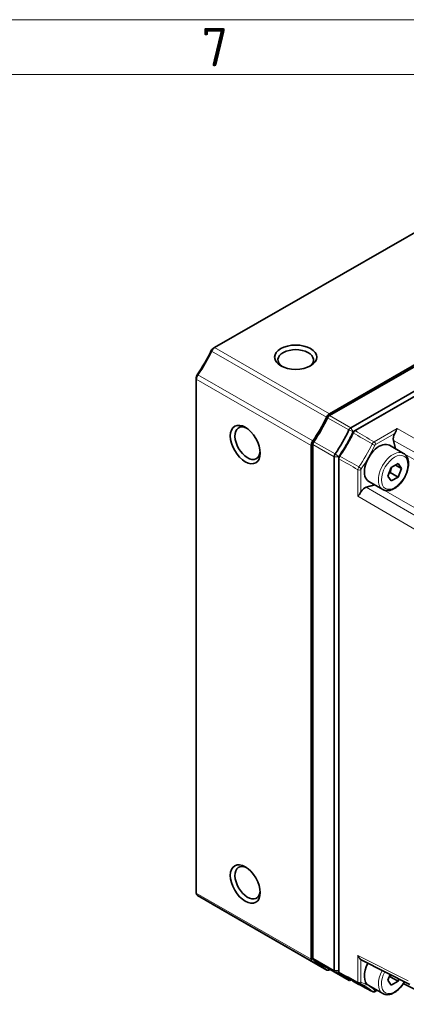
# Model space of a CAD drawing. Header units: millimetres. Extents: x 5 to 415, y 5 to 292.
# Tile 25 of 37: x 317 to 352, y 202 to 292. Entities that reach past the tile are written whole.
import ezdxf

# ---------------------------------------------------------------- set-up
doc = ezdxf.new("R2010")
doc.units = ezdxf.units.MM
for name, color, linetype, lineweight in [('Rahmen (ISO)', 7, 'Continuous', 70), ('Sichtbar (ISO)', 7, 'Continuous', 35), ('Sichtbar schmal (ISO)', 7, 'Continuous', 18)]:
    doc.layers.add(name, color=color, linetype=linetype, lineweight=lineweight)
doc.styles.add('Bezeichnungstext (ISO)', font='isocpeur.ttf')

# ---------------------------------------------------------------- blocks, each defined once
blk = doc.blocks.new('Ränder Basler-A3')
at = {"layer": 'Rahmen (ISO)', "color": 7, "lineweight": 18}
blk.add_line((5, 292), (415, 292), dxfattribs=at)
at = {"layer": 'Rahmen (ISO)', "lineweight": 18}
blk.add_line((310, 287), (360, 287), dxfattribs=at)
at = {"layer": 'Rahmen (ISO)', "insert": (335, 289.5), "char_height": 3.5, "attachment_point": 5, "style": 'Bezeichnungstext (ISO)'}
blk.add_mtext('\\fISOCPEUR|b0|i0;\\H3.5000;7', dxfattribs=at)

msp = doc.modelspace()

# ---------------------------------------------------------------- linework, layer by layer
at = {"layer": 'Sichtbar (ISO)'}
for p, q in [((334.97117487, 262.11362195), (371.23868168, 282.99869011)), ((345.43635524, 256.08712539), (381.70386204, 276.97219355)), ((345.43635524, 255.92361596), (381.70386204, 276.80868412)), ((383.64345594, 275.69174628), (347.37594914, 254.80667812)), ((383.82069615, 275.30851074), (347.622973, 254.46362831)), ((347.76434589, 254.54144632), (383.96206905, 275.38632875)), ((334.82893312, 262.0310774), (334.96980754, 262.1128315)), ((333.30593841, 259.22935257), (333.30593841, 259.39223085)), ((333.30593841, 212.39207779), (333.30593841, 259.22935257)), ((347.58808117, 254.43925527), (347.59980513, 254.44600664)), ((343.77111877, 206.36558122), (343.77111877, 253.202856)), ((343.91254012, 206.44702036), (343.91254012, 253.28429515)), ((352.17430676, 252.47247208), (350.90151456, 253.20542436)), ((351.45622027, 252.88884107), (351.25104409, 253.65601204)), ((345.85213402, 252.1673573), (345.85213402, 205.33008252)), ((346.27269611, 252.12488403), (346.27269611, 205.36829214)), ((346.27634963, 205.20757359), (346.27634963, 251.96416548)), ((346.27639809, 252.15380221), (346.27639809, 252.1673573)), ((351.0613807, 251.18136383), (351.67375313, 251.53400567)), ((351.97993935, 251.09716624), (351.44755428, 251.40374641)), ((351.67375313, 251.53400567), (351.97993935, 251.09716624)), ((350.75519448, 250.39188257), (351.0613807, 251.18136383)), ((350.96664635, 250.71488069), (351.67375313, 250.30768498)), ((351.97993935, 251.09716624), (351.67375313, 250.30768498)), ((348.78588935, 249.38624586), (349.55161727, 249.58997737)), ((350.27798436, 249.17945502), (349.00519215, 249.91240731)), ((351.0613807, 249.95504315), (350.75519448, 250.39188257)), ((351.67375313, 250.30768498), (351.0613807, 249.95504315)), ((333.40997569, 212.16238392), (343.87515605, 206.13588736)), ((334.72165877, 211.40118206), (345.18683913, 205.37468549)), ((343.97496249, 206.30920405), (345.91455639, 205.1922662)), ((345.28664557, 205.54800218), (347.22623947, 204.43106434)), ((348.3193921, 206.30734644), (352.75189907, 204.055531)), ((345.49069682, 205.43049688), (345.43635524, 205.39920365)), ((350.75519448, 204.44573416), (350.95742263, 204.96716629)), ((350.96664635, 204.76873228), (351.67375313, 204.36153656)), ((347.37594914, 204.44577523), (347.44154542, 204.48354962)), ((350.27798436, 203.2333066), (349.00519215, 203.96625889)), ((351.0613807, 204.00889473), (350.75519448, 204.44573416)), ((351.67375313, 204.36153656), (351.0613807, 204.00889473)), ((351.75206859, 204.56346787), (351.67375313, 204.36153656)), ((355.85715185, 202.25346624), (352.1564095, 204.13558288)), ((349.76760624, 203.52721382), (349.58376575, 203.42134712))]:
    msp.add_line(p, q, dxfattribs=at)
for centre, major_axis, ratio, start_param, end_param in [((334.97117487, 261.70484839), (0.24951611, 0.43329172), 0.5780931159, 0.783464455, 1.721981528), ((329.92422118, 263.11653837), (-4.14196736, -7.19264252), 0.5780931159, 1.4157437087, 1.721981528), ((330.06564254, 263.03509923), (4.04216091, 7.01932583), 0.5780931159, 4.5573363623, 4.8635741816), ((334.82975352, 261.78628753), (-0.14970966, -0.25997503), 0.5780931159, 3.9289245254, 4.8635741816), ((342.3569052, 260.99085105), (-1.6211, 0), 0.575861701, 2.4494485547, 6.975329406), ((333.6594918, 259.43295042), (0.24951611, 0.43329172), 0.5780931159, 1.4157437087, 2.3542607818), ((333.51807044, 259.51438957), (-0.14970966, -0.25997503), 0.5780931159, 4.5573363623, 5.4958534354), ((345.43635524, 255.67835183), (0.24951611, 0.43329172), 0.5780931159, 0.783464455, 1.721981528), ((345.43635524, 255.67835183), (0.14970966, 0.25997503), 0.5780931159, 0.783464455, 1.7256570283), ((337.97284316, 253.39744545), (0.80898112, -1.40481841), 0.5780931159, 2.44263112, 6.9821468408), ((340.5308229, 257.00860266), (4.04216091, 7.01932583), 0.5780931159, 4.5573363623, 4.8635741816), ((340.63203544, 256.94986654), (4.04216091, 7.01932583), 0.5780931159, 4.553660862, 4.8672496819), ((342.57162934, 255.8329287), (-4.04216091, -7.01932583), 0.5780931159, 1.4120682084, 1.7256570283), ((347.37594914, 254.56141398), (-0.14970966, -0.25997503), 0.5780931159, 3.9250571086, 4.8672496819), ((342.78376137, 255.71076999), (4.19187058, 7.27930086), 0.5780931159, 4.8654059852, 4.8672496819), ((351.72943132, 254.07917162), (0.34945229, 0.60654604), 0.5786099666, 1.5485950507, 2.6158503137), ((344.12467216, 253.40645386), (0.24951611, 0.43329172), 0.5780931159, 1.4157437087, 2.3542607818), ((344.12467216, 253.40645386), (0.14970966, 0.25997503), 0.5780931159, 1.4120682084, 2.3542607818), ((349.95335335, 251.55891583), (-0.9481612, -1.64650853), 0.5780931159, 3.1415926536, 6.2831853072), ((346.06426606, 252.28951602), (-0.14970966, -0.25997503), 0.5780931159, 4.553660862, 5.4958534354), ((349.95259921, 251.55935348), (1.09786208, 1.90648863), 0.5788853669, 5.7548227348, 5.7570542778), ((342.78376137, 255.71076999), (4.19187058, 7.27930086), 0.5780931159, 4.553660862, 4.5555045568), ((349.95259921, 251.55935348), (1.09786208, 1.90648863), 0.5788853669, 3.663845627, 3.6699446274), ((348.65816364, 248.7595888), (0.34920017, 0.60669198), 0.5786088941, 0.521867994, 1.589123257), ((337.97284316, 213.33763633), (0.80898112, -1.40481841), 0.5780931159, 2.44263112, 6.9821468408), ((333.6594918, 212.59567564), (-0.24951611, -0.43329172), 0.5780931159, 5.4958534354, 6.2831853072), ((334.97117487, 211.83447377), (-0.24951611, -0.43329172), 0.5780931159, 6.1406171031, 6.2831853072), ((344.12467216, 206.56917908), (-0.14970966, -0.25997503), 0.5780931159, 5.4958534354, 6.2831853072), ((344.12467216, 206.56917908), (-0.24951611, -0.43329172), 0.5780931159, 5.4958534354, 6.4343705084), ((340.5308229, 198.82790998), (4.04216091, 7.01932583), 0.5780931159, 6.1281326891, 6.4343705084), ((340.63203544, 199.00321495), (4.04216091, 7.01932583), 0.5780931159, 6.1244571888, 6.1254770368), ((345.43635524, 205.80797721), (-0.14970966, -0.25997503), 0.5780931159, 6.1244571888, 6.2831853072), ((348.65816364, 206.92039416), (-0.34951616, -0.60723152), 0.5775766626, 6.2605115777, 6.3133715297), ((349.95335335, 205.61276742), (-0.9481612, -1.64650853), 0.5780931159, 4.8064083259, 6.2831853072), ((345.43635524, 205.80797721), (-0.24951611, -0.43329172), 0.5780931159, 6.1281326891, 7.0666497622), ((346.06426606, 205.45224124), (-0.14970966, -0.25997503), 0.5780931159, 5.4958534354, 6.4380460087), ((342.57162934, 197.88627711), (4.04216091, 7.01932583), 0.5780931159, 6.1244571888, 6.4380460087), ((736.84679375, -31718.35384095), (20154.85218421, -33171.29857041), 0.5926620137, 2.3575584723, 2.3576204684), ((347.37594914, 204.69103937), (-0.14970966, -0.25997503), 0.5780931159, 6.1244571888, 7.0666497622), ((-26765.27258985, -15836.82404154), (38852.29616758, 888.54607813), 0.5608802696, 0.7856033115, 0.7856652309)]:
    msp.add_ellipse(centre, major_axis=major_axis, ratio=ratio, start_param=start_param, end_param=end_param, dxfattribs=at)
for centre, major_axis, ratio in [((342.3569052, 261.23611519), (-1.9211, 0), 0.575861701), ((337.76071113, 253.27528674), (0.95869078, -1.66479344), 0.5780931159), ((337.76071113, 213.21547762), (0.95869078, -1.66479344), 0.5780931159)]:
    msp.add_ellipse(centre, major_axis=major_axis, ratio=ratio, dxfattribs=at)
for points, knots in [([(347.56303612, 254.39400804), (347.47467103, 254.20387867), (347.3824705, 254.01655652), (347.18855913, 253.64354719), (347.08718234, 253.45862805), (346.87596566, 253.09271466), (346.7660879, 252.91173088), (346.53958705, 252.55664197), (346.42338694, 252.38303661), (346.3030588, 252.21166693)], [-17.12786563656, -17.12786563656, -17.12786563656, -17.12786563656, -17.06475443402, -17.06475443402, -17.00151084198, -17.00151084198, -16.93800907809, -16.93800907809, -16.87489787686, -16.87489787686, -16.87489787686, -16.87489787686]), ([(346.36296107, 252.21171906), (346.48046564, 252.37906745), (346.59393904, 252.54859906), (346.81512491, 252.89535558), (346.92242432, 253.07209247), (347.12868467, 253.42941948), (347.22768259, 253.60999937), (347.41704371, 253.97425581), (347.50708069, 254.15718233), (347.59337224, 254.3428502)], [16.87489787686, 16.87489787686, 16.87489787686, 16.87489787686, 16.93800907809, 16.93800907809, 17.00151084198, 17.00151084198, 17.06475443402, 17.06475443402, 17.12786563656, 17.12786563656, 17.12786563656, 17.12786563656]), ([(347.58163365, 254.42530809), (347.58062707, 254.42394977), (347.57963684, 254.42257231), (347.57271279, 254.41264255), (347.56743462, 254.40347201), (347.56303612, 254.39400804)], [-17.1315235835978, -17.1315235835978, -17.1315235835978, -17.1315235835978, -17.1310098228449, -17.1310098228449, -17.1278656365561, -17.1278656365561, -17.1278656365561, -17.1278656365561]), ([(347.59337224, 254.3428502), (347.60610423, 254.36973748), (347.62128966, 254.39582075), (347.66560948, 254.45901705), (347.69763536, 254.49315518), (347.74018421, 254.52593609), (347.74963067, 254.53247716), (347.75912772, 254.53831364), (347.7608651, 254.53938136), (347.76260449, 254.54042565), (347.76434589, 254.54144632)], [17.1278656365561, 17.1278656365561, 17.1278656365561, 17.1278656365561, 17.1310098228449, 17.1310098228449, 17.136040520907, 17.136040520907, 17.137459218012, 17.137459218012, 17.137459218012, 17.1377187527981, 17.1377187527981, 17.1377187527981, 17.1377187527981]), ([(347.622973, 254.46362831), (347.62235716, 254.46327367), (347.62174216, 254.46291068), (347.62112801, 254.46253938), (347.61777086, 254.46050978), (347.61443553, 254.45823076), (347.60729534, 254.45278752), (347.60350199, 254.44953734), (347.59980513, 254.44600664)], [-17.1377187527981, -17.1377187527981, -17.1377187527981, -17.1377187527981, -17.137459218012, -17.137459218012, -17.137459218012, -17.136040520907, -17.136040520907, -17.1343902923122, -17.1343902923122, -17.1343902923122, -17.1343902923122]), ([(351.58656994, 254.73216658), (351.55997056, 254.67934994), (351.53137895, 254.60974269), (351.48265944, 254.49317738), (351.465448, 254.45241287), (351.42842356, 254.37229456), (351.40898276, 254.33293451), (351.38632187, 254.29478336)], [0, 0, 0, 0, 0.028171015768, 0.028171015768, 0.042256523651, 0.042256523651, 0.055589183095, 0.055589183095, 0.055589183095, 0.055589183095]), ([(346.27634963, 251.96416548), (346.27653697, 251.98858262), (346.27984201, 252.01460435), (346.29612687, 252.08431596), (346.31381947, 252.12901238), (346.34397111, 252.18253744), (346.35119509, 252.19427348), (346.35883486, 252.20566107), (346.36019686, 252.20769123), (346.3615723, 252.20971065), (346.36296107, 252.21171906)], [16.8650447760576, 16.8650447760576, 16.8650447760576, 16.8650447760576, 16.8681781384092, 16.8681781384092, 16.8731915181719, 16.8731915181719, 16.8746396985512, 16.8746396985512, 16.8746396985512, 16.8748978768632, 16.8748978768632, 16.8748978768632, 16.8748978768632]), ([(346.3030588, 252.21166693), (346.30256656, 252.21096588), (346.30207912, 252.2102609), (346.30159653, 252.20955208), (346.29888958, 252.20557615), (346.29633262, 252.2014757), (346.29072392, 252.19162955), (346.28780847, 252.18580395), (346.28524985, 252.17990922)], [-16.8748978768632, -16.8748978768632, -16.8748978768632, -16.8748978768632, -16.8746396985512, -16.8746396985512, -16.8746396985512, -16.8731915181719, -16.8731915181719, -16.8712399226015, -16.8712399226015, -16.8712399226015, -16.8712399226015]), ([(352.17430676, 252.47247208), (352.27695038, 252.41336355), (352.36516202, 252.33018629), (352.5084996, 252.12321919), (352.56061008, 251.99704465), (352.62708665, 251.70551222), (352.6360764, 251.53679371), (352.60679622, 251.17964061), (352.56696179, 250.99066869), (352.44395082, 250.61548736), (352.36106593, 250.42934558), (352.16106802, 250.07697045), (352.04414917, 249.91072393), (351.78622499, 249.61290952), (351.64520687, 249.48149834), (351.34969398, 249.26706579), (351.19510795, 249.18428152), (350.88755054, 249.08263886), (350.73395966, 249.06223428), (350.47749259, 249.09166869), (350.37202203, 249.12530233), (350.27798436, 249.17945502)], [5.4958534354, 5.4958534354, 5.4958534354, 5.4958534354, 5.7632822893, 5.7632822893, 6.0542330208, 6.0542330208, 6.3823423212, 6.3823423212, 6.7203421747, 6.7203421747, 7.0558415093, 7.0558415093, 7.3898470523, 7.3898470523, 7.7251638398, 7.7251638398, 8.0631092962, 8.0631092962, 8.3924392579, 8.3924392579, 8.6374460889, 8.6374460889, 8.6374460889, 8.6374460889]), ([(346.27639809, 252.15380221), (346.27625478, 252.15321448), (346.27611554, 252.15262756), (346.27380915, 252.14262845), (346.27269611, 252.13348062), (346.27269611, 252.12488403)], [-16.868373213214, -16.868373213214, -16.868373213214, -16.868373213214, -16.8681781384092, -16.8681781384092, -16.8650447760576, -16.8650447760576, -16.8650447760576, -16.8650447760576]), ([(348.30078581, 248.95048701), (348.27907518, 248.91178456), (348.2546962, 248.87524666), (348.20378051, 248.80304843), (348.17705108, 248.76770526), (348.10034413, 248.66702593), (348.05424942, 248.60727289), (348.02169354, 248.55762978)], [0.126506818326, 0.126506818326, 0.126506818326, 0.126506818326, 0.13983947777, 0.13983947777, 0.153924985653, 0.153924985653, 0.182096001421, 0.182096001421, 0.182096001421, 0.182096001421]), ([(348.02169354, 206.70654492), (348.05424942, 206.62132003), (348.10034413, 206.5363896), (348.17705108, 206.43222964), (348.20378051, 206.40130009), (348.2546962, 206.35126262), (348.27907518, 206.33155402), (348.30078581, 206.31789553)], [0, 0, 0, 0, 0.028171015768, 0.028171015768, 0.042256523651, 0.042256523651, 0.055589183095, 0.055589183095, 0.055589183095, 0.055589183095]), ([(346.27269611, 205.36829214), (346.27269611, 205.36758013), (346.27270376, 205.36687351), (346.27271901, 205.36617224), (346.2727197, 205.36614054), (346.2727204, 205.36610886), (346.27272112, 205.36607719)], [-11.14591055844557, -11.14591055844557, -11.14591055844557, -11.14591055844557, -11.14565103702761, -11.14565103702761, -11.14565103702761, -11.14563930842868, -11.14563930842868, -11.14563930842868, -11.14563930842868]), ([(346.34192985, 205.0680517), (346.33341077, 205.07258147), (346.32557494, 205.07835044), (346.29846797, 205.10502956), (346.28489243, 205.13434646), (346.27773115, 205.17999651), (346.27677843, 205.19052406), (346.27646028, 205.20150233), (346.27640208, 205.20351058), (346.27636515, 205.2055343), (346.27634963, 205.20757359)], [11.1374316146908, 11.1374316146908, 11.1374316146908, 11.1374316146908, 11.1392016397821, 11.1392016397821, 11.144232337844, 11.144232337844, 11.1456510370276, 11.1456510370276, 11.1456510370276, 11.1459105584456, 11.1459105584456, 11.1459105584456, 11.1459105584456]), ([(347.6179747, 204.32753444), (347.61736687, 204.32785686), (347.61676241, 204.32818551), (347.6091524, 204.33242548), (347.60260051, 204.33716088), (347.5965569, 204.3426967), (347.59547931, 204.34368375), (347.5944177, 204.3446964), (347.59337224, 204.34573464)], [10.8812593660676, 10.8812593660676, 10.8812593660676, 10.8812593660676, 10.8813835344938, 10.8813835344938, 10.8828315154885, 10.8828315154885, 10.8828315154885, 10.8830896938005, 10.8830896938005, 10.8830896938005, 10.8830896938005]), ([(348.13423848, 204.12151773), (348.13106418, 204.12240397), (348.12788746, 204.12336275), (348.12154207, 204.1254273), (348.11837339, 204.12653308), (348.11205765, 204.128892), (348.10891059, 204.13014513), (348.10265207, 204.13279735), (348.09954063, 204.13419643), (348.09336744, 204.13713736), (348.09030571, 204.13867919), (348.08727576, 204.14028991)], [0, 0, 0, 0, 0.0002529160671, 0.0002529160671, 0.0005058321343, 0.0005058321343, 0.0007587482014, 0.0007587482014, 0.0010116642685, 0.0010116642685, 0.0012645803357, 0.0012645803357, 0.0012645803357, 0.0012645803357]), ([(348.6729121, 203.90628901), (348.63905123, 203.92436719), (348.60477021, 203.94170592), (348.5353796, 203.97489712), (348.50027, 203.9907496), (348.42923417, 204.02096046), (348.39330793, 204.03531883), (348.32065132, 204.06253307), (348.28392093, 204.07538894), (348.20966929, 204.09958924), (348.17214803, 204.11093367), (348.13423848, 204.12151773)], [0.80588494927, 0.80588494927, 0.80588494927, 0.80588494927, 0.83151170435, 0.83151170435, 0.85713845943, 0.85713845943, 0.8827652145, 0.8827652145, 0.90839196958, 0.90839196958, 0.93401872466, 0.93401872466, 0.93401872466, 0.93401872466]), ([(352.26013069, 204.30536064), (352.16051139, 204.13002987), (352.04384263, 203.96422157), (351.78622499, 203.66676111), (351.64520687, 203.53534992), (351.34969398, 203.32091737), (351.19510795, 203.23813311), (350.88755054, 203.13649045), (350.73395966, 203.11608586), (350.47749259, 203.14552028), (350.37202203, 203.17915391), (350.27798436, 203.2333066)], [7.0566369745, 7.0566369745, 7.0566369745, 7.0566369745, 7.3898470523, 7.3898470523, 7.7251638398, 7.7251638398, 8.0631092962, 8.0631092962, 8.3924392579, 8.3924392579, 8.6374460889, 8.6374460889, 8.6374460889, 8.6374460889]), ([(349.58376575, 203.42134712), (349.57256086, 203.41489465), (349.5604025, 203.40886543), (349.53383771, 203.39829847), (349.51941964, 203.39375958), (349.4882381, 203.38719943), (349.47152249, 203.3851804), (349.43582878, 203.38500033), (349.4168679, 203.3868982), (349.3786463, 203.39585604), (349.35942171, 203.40293236), (349.34128607, 203.41256189)], [0, 0, 0, 0, 0.0015195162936, 0.0015195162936, 0.0030390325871, 0.0030390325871, 0.0045585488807, 0.0045585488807, 0.0060780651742, 0.0060780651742, 0.0075975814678, 0.0075975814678, 0.0075975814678, 0.0075975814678])]:
    msp.add_open_spline(points, degree=3, knots=knots, dxfattribs=at)
for points in [[(347.58163365, 254.42530809), (347.58725021, 254.43288736), (347.59338308, 254.43987326), (347.59980513, 254.44600664)], [(346.27639809, 252.15380221), (346.27850401, 252.16243898), (346.28149137, 252.17125016), (346.28524985, 252.17990922)], [(346.27641463, 205.20327029), (346.2751844, 205.25753603), (346.27395493, 205.31179905), (346.27272112, 205.36607719)], [(347.59337224, 204.34573464), (347.54724054, 204.39186223), (347.49999339, 204.4360131), (347.45154301, 204.47828009)]]:
    msp.add_open_spline(points, degree=3, dxfattribs=at)
for points, weights in [([(350.86742044, 250.68124992), (350.91435441, 250.69825891), (350.96664635, 250.71488069)], [1.03192820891, 1.01807625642, 1]), ([(350.96664635, 250.71488069), (351.00716946, 250.99397482), (351.10009002, 251.20365505)], [1, 1.091590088, 1.07472878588]), ([(350.86742044, 204.73510151), (350.91435441, 204.7521105), (350.96664635, 204.76873228)], [1.03192820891, 1.01807625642, 1]), ([(350.96664635, 204.76873228), (350.98035187, 204.86312605), (350.99891627, 204.94608656)], [1, 1.02920681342, 1.04738537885])]:
    msp.add_rational_spline(points, weights, degree=2, dxfattribs=at)
at = {"layer": 'Sichtbar schmal (ISO)'}
for p, q in [((334.97117487, 262.11362195), (345.43635524, 256.08712539)), ((334.68596951, 261.78218855), (334.6586303, 261.83269163)), ((334.68596951, 261.78218855), (345.15114987, 255.75569199)), ((333.45054707, 259.64237768), (333.3927036, 259.64004592)), ((333.45054707, 259.64237768), (343.91572743, 253.61588112)), ((333.30593841, 259.22935257), (343.77111877, 253.202856)), ((345.43635524, 255.92361596), (347.37594914, 254.80667812)), ((345.26477239, 255.72376307), (347.20436629, 254.60682522)), ((347.58808117, 254.43925527), (347.20436629, 254.60682522)), ((347.37594914, 254.80667812), (347.58808117, 254.43925527)), ((347.59337224, 254.3428502), (347.56303612, 254.39400804)), ((347.76434589, 254.54144632), (347.622973, 254.46362831)), ((351.58656994, 254.73216658), (349.48766129, 253.52348548)), ((349.62538067, 253.28072477), (351.38632187, 254.29478336)), ((351.58656994, 254.73216658), (361.06340947, 249.35755202)), ((343.91254012, 253.28429515), (345.85213402, 252.1673573)), ((343.99993513, 253.53300431), (345.93952903, 252.41606647)), ((351.25104409, 253.65601204), (360.58546442, 248.36216791)), ((345.93952903, 252.41606647), (346.27639809, 252.1673573)), ((346.36296107, 252.21171906), (346.3030588, 252.21166693)), ((360.81687423, 247.49690717), (351.45622027, 252.88884107)), ((346.27639809, 252.1673573), (345.85213402, 252.1673573)), ((346.27634963, 251.96416548), (346.27269611, 252.12488403)), ((348.02169354, 250.98435906), (348.02169354, 248.55762978)), ((348.30078581, 248.95048701), (348.30078581, 250.98646298)), ((349.55161727, 249.58997737), (358.91227123, 244.19804347)), ((358.04863805, 243.96826304), (348.78588935, 249.38624586)), ((357.42576793, 243.0569825), (348.02169354, 248.55762978)), ((333.30593841, 212.39207779), (343.77111877, 206.36558122)), ((343.91254012, 206.44702036), (345.85213402, 205.33008252)), ((348.02169354, 206.70654492), (352.59311859, 204.3841559)), ((348.02169354, 206.70654492), (348.02169354, 204.27981563)), ((343.89085103, 206.12791718), (345.15114987, 205.40215935)), ((345.26477239, 205.56494999), (347.20436629, 204.44801214)), ((348.30078581, 204.28191956), (348.30078581, 206.31789553)), ((345.85213402, 205.33008252), (346.27353861, 205.33008252)), ((346.27356685, 205.32883819), (345.93952903, 205.18202823)), ((346.27634963, 205.20757359), (346.27269611, 205.36829214)), ((347.20436629, 204.44801214), (347.39527267, 204.50814682)), ((347.44128214, 204.48368957), (347.37594914, 204.44577523)), ((349.70863973, 203.56117037), (349.62538067, 203.51322467))]:
    msp.add_line(p, q, dxfattribs=at)
for centre, major_axis, ratio, start_param, end_param in [((344.67332333, 254.62243216), (-4.07620514, -7.07844458), 0.5780931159, 1.4202420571, 1.7174831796), ((344.81104271, 254.54312485), (4.17597738, 7.25170187), 0.5780931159, 4.5618347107, 4.8590758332), ((349.42712628, 253.29630457), (0.18118169, -0.08469472), 0.1192634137, 4.1170769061, 5.6616932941), ((349.48395931, 253.36216391), (0.09980644, -0.17331669), 0.5780931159, 0.7873318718, 2.3319482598), ((351.22614556, 250.82596355), (0.9481612, 1.64650853), 0.5780931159, 0, 3.1415926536), ((348.15936445, 251.06790213), (0.2, 0), 0.575861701, 3.9531707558, 5.4977871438), ((348.1880202, 251.15011344), (0.16393466, -0.11456625), 0.1223843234, 0.6217661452, 2.1663825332), ((351.22614556, 204.87981513), (-0.9481612, -1.64650853), 0.5780931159, 4.7658142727, 6.2831853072), ((351.36756692, 204.79837599), (-0.84835476, -1.47319184), 0.5780931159, 4.7634943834, 7.8635393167), ((348.15936445, 204.3633587), (-0.2, 0), 0.575861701, 0.8115781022, 2.3561944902), ((348.1880202, 204.31415087), (-0.05378172, -0.19263314), 0.8072078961, 0, 1.3673458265), ((344.81104271, 196.70603889), (4.17597738, 7.25170187), 0.5780931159, 6.1326310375, 6.42987216), ((344.67332333, 196.78534621), (4.07620514, 7.07844458), 0.5780931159, 6.1326310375, 6.3017383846), ((349.42712628, 203.59506722), (-0.14052978, -0.14230734), 0.8067406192, 0.2348031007, 1.7794194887), ((349.48395931, 203.59466381), (0.09980644, -0.17331669), 0.5780931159, 0, 0.7873318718)]:
    msp.add_ellipse(centre, major_axis=major_axis, ratio=ratio, start_param=start_param, end_param=end_param, dxfattribs=at)
msp.add_ellipse((351.36756692, 250.74452441), major_axis=(-0.84835476, -1.47319184), ratio=0.5780931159, dxfattribs=at)
for points in [[(347.59337224, 254.3428502), (348.16798683, 254.00388175), (348.7425834, 253.66490077), (349.31716219, 253.32590745)], [(349.48766129, 253.52348548), (348.91324013, 253.862816), (348.33880174, 254.20213633), (347.76434589, 254.54144632)], [(348.10766077, 251.23099301), (347.52609237, 251.55787999), (346.94452579, 251.88478857), (346.36296107, 252.21171906)], [(346.27634963, 251.96416548), (346.85813069, 251.6375431), (347.439912, 251.31094105), (348.02169354, 250.98435906)], [(348.02169354, 204.27981563), (347.439912, 204.58908869), (346.85813069, 204.89834144), (346.27634963, 205.20757359)], [(349.31716219, 203.43028881), (348.7425834, 203.73544612), (348.16798683, 204.04059476), (347.59337224, 204.34573464)], [(349.31716219, 203.43028881), (349.32440874, 203.42318163), (349.33248502, 203.41726641), (349.34125554, 203.41261142)]]:
    msp.add_open_spline(points, degree=3, dxfattribs=at)
for points, knots in [([(349.48766129, 253.52348548), (349.46664065, 253.51116002), (349.44525356, 253.49492401), (349.39244018, 253.44520057), (349.36255053, 253.40720844), (349.33059815, 253.35262273), (349.32355052, 253.33931608), (349.31716219, 253.32590745)], [-0.009295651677, -0.009295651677, -0.009295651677, -0.009295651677, -0.0062961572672, -0.0062961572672, -0.0014969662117, -0.0014969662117, 0, 0, 0, 0]), ([(349.56854763, 253.21486542), (349.57064564, 253.21935354), (349.57296794, 253.22380499), (349.58352681, 253.24205452), (349.59347246, 253.25472894), (349.61113701, 253.27126793), (349.61831079, 253.2766535), (349.62538067, 253.28072477)], [0, 0, 0, 0, 0.0014969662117, 0.0014969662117, 0.0062961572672, 0.0062961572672, 0.009295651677, 0.009295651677, 0.009295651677, 0.009295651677]), ([(348.10766077, 251.23099301), (348.0907993, 251.20648432), (348.07556722, 251.17973687), (348.04296484, 251.1089662), (348.02964042, 251.06408491), (348.0226677, 251.00925783), (348.02178907, 250.99654384), (348.02169354, 250.98435906)], [-0.0092956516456, -0.0092956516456, -0.0092956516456, -0.0092956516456, -0.0062961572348, -0.0062961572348, -0.0014969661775, -0.0014969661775, 0, 0, 0, 0]), ([(348.30078581, 250.98646298), (348.30078581, 250.99054245), (348.30105144, 250.99479575), (348.30328258, 251.0131237), (348.30770626, 251.02809412), (348.31863458, 251.05165018), (348.32375726, 251.06054055), (348.32944155, 251.0686743)], [0, 0, 0, 0, 0.0014969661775, 0.0014969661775, 0.0062961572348, 0.0062961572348, 0.0092956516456, 0.0092956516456, 0.0092956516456, 0.0092956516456]), ([(348.02169354, 204.27981563), (348.02196538, 204.24484569), (348.02865773, 204.21354471), (348.05036946, 204.17100322), (348.06253061, 204.15662832), (348.08052122, 204.14414115), (348.08384636, 204.14211509), (348.08727651, 204.14029257)], [-0.0092956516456, -0.0092956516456, -0.0092956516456, -0.0092956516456, -0.0050359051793, -0.0050359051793, -0.0019368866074, -0.0019368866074, -0.0012645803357, -0.0012645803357, -0.0012645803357, -0.0012645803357]), ([(348.32944155, 204.23271173), (348.32577099, 204.23373652), (348.32233107, 204.23533878), (348.31425882, 204.2409312), (348.31018801, 204.24573192), (348.30296457, 204.25990507), (348.30078581, 204.27031108), (348.30078581, 204.28191956)], [0, 0, 0, 0, 0.0019368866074, 0.0019368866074, 0.0050359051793, 0.0050359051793, 0.0092956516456, 0.0092956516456, 0.0092956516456, 0.0092956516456]), ([(349.62538067, 203.51322467), (349.62081539, 203.5105957), (349.61620687, 203.50845789), (349.60444992, 203.50437188), (349.5975024, 203.50331713), (349.58226635, 203.50431722), (349.57451769, 203.50773259), (349.56854763, 203.51362807)], [0, 0, 0, 0, 0.0019368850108, 0.0019368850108, 0.005035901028, 0.005035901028, 0.009295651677, 0.009295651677, 0.009295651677, 0.009295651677])]:
    msp.add_open_spline(points, degree=3, knots=knots, dxfattribs=at)

# ---------------------------------------------------------------- block references
msp.add_blockref('Ränder Basler-A3', (0, 0))

doc.saveas('drawing.dxf')
